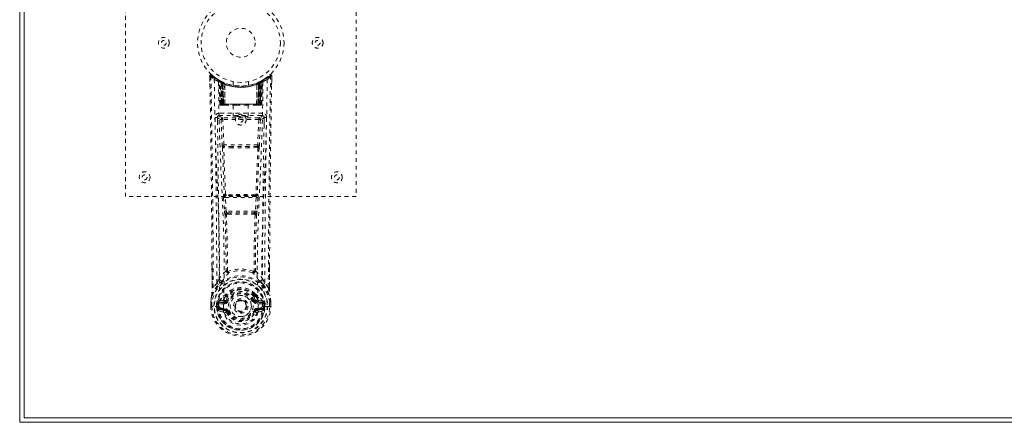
# Model space of a CAD drawing. Header units: inches. Extents: x 16.8 to 112.3, y 43.7 to 73.5.
# Tile 1 of 7: x 16.8 to 42.5, y 43.7 to 54.2. Entities that reach past the tile are written whole.
import ezdxf

# ---------------------------------------------------------------- set-up
doc = ezdxf.new("R2010")
doc.units = ezdxf.units.IN
doc.header["$MEASUREMENT"] = 0
doc.linetypes.add('SLD-Dashed', pattern=[0.075, 0.05, -0.025])
doc.linetypes.add('SLD-Solid', pattern=[0])

msp = doc.modelspace()

# ---------------------------------------------------------------- linework, layer by layer
at = {"color": 7, "linetype": 'SLD-Solid', "lineweight": 15}
for p, q in [((16.845, 43.715), (16.845, 73.465)), ((16.963, 73.347), (16.963, 43.833)), ((16.963, 43.833), (16.963, 73.347)), ((16.963, 43.833), (112.227, 43.833)), ((112.227, 43.833), (16.963, 43.833)), ((112.345, 43.715), (16.845, 43.715))]:
    msp.add_line(p, q, dxfattribs=at)
at = {"color": 7, "linetype": 'SLD-Dashed', "lineweight": 0}
for p, q in [((19.595, 49.59), (19.595, 57.59)), ((25.595, 57.59), (25.595, 49.59)), ((21.789, 52.661), (21.788, 52.731)), ((21.788, 52.73), (21.792, 52.5)), ((21.79, 52.731), (21.791, 52.661)), ((21.838, 52.753), (21.849, 52.744)), ((22.027, 52.616), (22.014, 52.623)), ((22.033, 52.611), (22.02, 52.619)), ((22.042, 52.591), (22.028, 52.599)), ((22.049, 51.994), (22.028, 52.599)), ((22.063, 51.994), (22.042, 52.591)), ((22.092, 52.581), (22.045, 52.605)), ((22.129, 52.545), (22.06, 52.58)), ((22.082, 51.965), (22.06, 52.58)), ((22.088, 52.55), (22.101, 52.576)), ((22.088, 52.55), (22.088, 51.994)), ((22.098, 52.546), (22.088, 52.55)), ((22.112, 52.571), (22.097, 52.578)), ((22.098, 52.546), (22.11, 52.572)), ((22.098, 51.994), (22.098, 52.546)), ((22.101, 52.576), (22.11, 52.572)), ((22.102, 52.544), (22.114, 52.57)), ((22.102, 51.994), (22.102, 52.544)), ((22.102, 52.544), (22.111, 52.539)), ((22.111, 52.539), (22.123, 52.565)), ((22.111, 52.539), (22.111, 51.994)), ((22.113, 52.57), (22.112, 52.571)), ((22.12, 52.535), (22.132, 52.562)), ((22.12, 52.535), (22.12, 51.965)), ((22.13, 52.531), (22.12, 52.535)), ((22.129, 52.545), (22.13, 52.544)), ((22.148, 51.965), (22.129, 52.545)), ((22.13, 52.531), (22.141, 52.557)), ((22.13, 52.544), (22.15, 51.965)), ((22.13, 51.965), (22.13, 52.531)), ((22.175, 52.515), (22.176, 52.514)), ((22.179, 51.965), (22.175, 52.515)), ((22.176, 52.514), (22.182, 51.965)), ((22.18, 52.541), (22.179, 52.542)), ((22.395, 52.579), (22.395, 52.482)), ((22.795, 52.482), (22.795, 52.579)), ((23.007, 51.965), (23.013, 52.514)), ((23.011, 52.542), (23.01, 52.541)), ((23.015, 52.515), (23.01, 51.965)), ((23.013, 52.514), (23.015, 52.515)), ((23.04, 51.965), (23.06, 52.544)), ((23.061, 52.545), (23.042, 51.965)), ((23.048, 52.557), (23.058, 52.562)), ((23.058, 52.562), (23.069, 52.535)), ((23.06, 52.544), (23.061, 52.545)), ((23.069, 52.535), (23.06, 52.531)), ((23.06, 52.531), (23.06, 51.965)), ((23.129, 52.58), (23.061, 52.545)), ((23.069, 51.965), (23.069, 52.535)), ((23.078, 52.571), (23.077, 52.57)), ((23.144, 52.605), (23.078, 52.571)), ((23.078, 52.539), (23.088, 52.544)), ((23.078, 51.994), (23.078, 52.539)), ((23.079, 52.572), (23.089, 52.576)), ((23.088, 52.544), (23.088, 51.994)), ((23.089, 52.576), (23.101, 52.55)), ((23.101, 52.55), (23.092, 52.546)), ((23.092, 52.546), (23.092, 51.994)), ((23.101, 51.994), (23.101, 52.55)), ((23.108, 51.965), (23.129, 52.58)), ((23.127, 51.994), (23.148, 52.591)), ((23.14, 51.994), (23.161, 52.599)), ((23.145, 52.606), (23.156, 52.612)), ((23.161, 52.599), (23.148, 52.591)), ((23.176, 52.623), (23.162, 52.616)), ((23.233, 52.66), (23.292, 52.704)), ((23.34, 52.744), (23.351, 52.753)), ((23.398, 52.5), (23.401, 52.73)), ((23.399, 52.673), (23.399, 52.731)), ((23.401, 52.731), (23.4, 52.673)), ((22.049, 51.994), (22.063, 51.994)), ((22.088, 51.994), (22.098, 51.994)), ((23.092, 51.994), (22.098, 51.994)), ((22.111, 51.994), (22.102, 51.994)), ((22.111, 51.994), (23.078, 51.994)), ((23.088, 51.994), (23.078, 51.994)), ((23.092, 51.994), (23.101, 51.994)), ((23.127, 51.994), (23.14, 51.994)), ((22.03, 51.756), (22.03, 51.695)), ((23.159, 51.756), (22.03, 51.756)), ((22.082, 51.965), (22.148, 51.965)), ((22.144, 51.965), (22.13, 51.965)), ((22.148, 51.965), (22.15, 51.965)), ((22.15, 51.965), (22.179, 51.965)), ((22.179, 51.965), (22.182, 51.965)), ((22.182, 51.965), (22.478, 51.965)), ((22.4, 51.965), (22.4, 51.679)), ((22.478, 51.965), (22.712, 51.965)), ((22.712, 51.965), (23.007, 51.965)), ((22.79, 51.679), (22.79, 51.965)), ((23.007, 51.965), (23.01, 51.965)), ((23.01, 51.965), (23.04, 51.965)), ((23.042, 51.965), (23.108, 51.965)), ((23.06, 51.965), (23.045, 51.965)), ((23.159, 51.695), (23.159, 51.756)), ((21.989, 51.642), (21.989, 51.456)), ((22.03, 51.695), (23.159, 51.695)), ((22.083, 51.592), (22.11, 50.929)), ((22.128, 51.638), (22.128, 51.593)), ((23.061, 51.638), (22.128, 51.638)), ((23.061, 51.593), (22.128, 51.593)), ((22.155, 50.931), (22.128, 51.593)), ((23.061, 51.593), (23.035, 50.931)), ((23.061, 51.638), (23.061, 51.593)), ((23.106, 51.592), (23.079, 50.929)), ((23.2, 51.456), (23.2, 51.642)), ((23.035, 50.931), (22.155, 50.931)), ((22.373, 50.855), (22.162, 50.865)), ((22.376, 50.888), (22.165, 50.894)), ((22.813, 50.888), (22.376, 50.888)), ((23.024, 50.894), (22.813, 50.888)), ((23.028, 50.865), (22.817, 50.855)), ((25.595, 49.59), (19.595, 49.59)), ((22.148, 49.56), (22.172, 49.207)), ((22.166, 49.654), (22.154, 49.65)), ((22.193, 49.563), (22.997, 49.563)), ((22.216, 49.21), (22.193, 49.563)), ((22.199, 49.608), (22.21, 49.612)), ((22.991, 49.608), (22.199, 49.608)), ((22.997, 49.563), (22.973, 49.21)), ((22.979, 49.612), (22.991, 49.608)), ((23.041, 49.56), (23.018, 49.207)), ((23.024, 49.654), (23.035, 49.65)), ((22.172, 49.207), (22.174, 49.18)), ((22.973, 49.21), (22.216, 49.21)), ((23.018, 49.207), (23.015, 49.18)), ((22.262, 49.129), (22.239, 49.129)), ((22.267, 49.165), (22.241, 49.166)), ((22.267, 49.165), (22.922, 49.165)), ((22.948, 49.166), (22.922, 49.165)), ((22.951, 49.129), (22.928, 49.129)), ((21.848, 47.217), (21.846, 47.785)), ((23.344, 47.772), (23.341, 47.217)), ((21.973, 47.338), (21.878, 47.22)), ((23.311, 47.22), (23.217, 47.338)), ((22.038, 46.869), (22.022, 46.856)), ((22.136, 46.89), (22.038, 46.869)), ((22.205, 47.012), (22.205, 47.006)), ((22.212, 47.039), (22.222, 47.055)), ((22.258, 46.988), (22.217, 46.898)), ((22.217, 46.898), (22.248, 46.885)), ((22.225, 47.005), (22.225, 46.999)), ((22.973, 46.898), (22.931, 46.988)), ((22.941, 46.885), (22.973, 46.898)), ((22.965, 46.999), (22.965, 47.005)), ((22.968, 47.055), (22.977, 47.039)), ((22.973, 46.898), (22.984, 46.88)), ((22.984, 47.012), (22.984, 47.006)), ((23.151, 46.869), (23.053, 46.89)), ((23.151, 46.869), (23.167, 46.856)), ((23.151, 46.869), (23.151, 46.869)), ((21.814, 46.841), (21.814, 46.837)), ((21.814, 46.728), (21.814, 46.837)), ((21.814, 46.728), (21.817, 46.728)), ((21.815, 46.837), (21.815, 46.727)), ((21.861, 46.728), (21.817, 46.728)), ((21.843, 46.837), (21.844, 46.729)), ((21.844, 46.729), (21.844, 46.728)), ((21.881, 46.729), (21.861, 46.728)), ((22.026, 46.729), (21.881, 46.729)), ((21.965, 46.732), (21.965, 46.785)), ((21.965, 46.732), (21.965, 46.732)), ((21.994, 46.784), (21.999, 46.799)), ((21.994, 46.784), (21.994, 46.732)), ((21.999, 46.732), (21.994, 46.732)), ((21.999, 46.799), (21.999, 46.732)), ((22.016, 46.613), (22.138, 46.585)), ((22.022, 46.856), (22.022, 46.856)), ((22.022, 46.856), (22.022, 46.856)), ((22.027, 46.729), (22.026, 46.729)), ((22.032, 46.831), (22.166, 46.86)), ((22.032, 46.831), (22.032, 46.801)), ((22.166, 46.831), (22.032, 46.831)), ((22.166, 46.801), (22.032, 46.801)), ((22.046, 46.679), (22.046, 46.649)), ((22.046, 46.679), (22.166, 46.679)), ((22.166, 46.624), (22.046, 46.649)), ((22.046, 46.649), (22.166, 46.649)), ((22.166, 46.86), (22.166, 46.831)), ((22.166, 46.801), (22.166, 46.831)), ((22.166, 46.679), (22.166, 46.649)), ((22.166, 46.624), (22.166, 46.649)), ((22.751, 46.746), (22.751, 46.74)), ((22.751, 46.74), (22.751, 46.725)), ((23.023, 46.86), (23.157, 46.831)), ((23.023, 46.831), (23.023, 46.86)), ((23.157, 46.831), (23.023, 46.831)), ((23.023, 46.801), (23.023, 46.831)), ((23.157, 46.801), (23.023, 46.801)), ((23.023, 46.679), (23.023, 46.649)), ((23.023, 46.679), (23.144, 46.679)), ((23.144, 46.649), (23.023, 46.624)), ((23.023, 46.624), (23.023, 46.649)), ((23.023, 46.649), (23.144, 46.649)), ((23.047, 46.677), (23.047, 46.676)), ((23.051, 46.585), (23.173, 46.613)), ((23.144, 46.649), (23.144, 46.679)), ((23.157, 46.801), (23.157, 46.831)), ((23.163, 46.729), (23.309, 46.729)), ((23.195, 46.784), (23.191, 46.799)), ((23.191, 46.799), (23.191, 46.732)), ((23.191, 46.732), (23.195, 46.732)), ((23.195, 46.732), (23.195, 46.784)), ((23.225, 46.785), (23.225, 46.732)), ((23.309, 46.729), (23.328, 46.728)), ((23.328, 46.728), (23.372, 46.728)), ((23.346, 46.729), (23.346, 46.837)), ((23.346, 46.728), (23.346, 46.729)), ((23.372, 46.728), (23.375, 46.728)), ((23.374, 46.727), (23.374, 46.837)), ((23.375, 46.728), (23.376, 46.837)), ((23.376, 46.837), (23.376, 46.841)), ((22.248, 46.594), (22.222, 46.583)), ((22.967, 46.583), (22.941, 46.594)), ((22.971, 46.591), (22.967, 46.583))]:
    msp.add_line(p, q, dxfattribs=at)
at = {"color": 7, "linetype": 'SLD-Dashed', "lineweight": 0, "flags": 128}
for points in [[(23.398, 52.731), (23.396, 52.739), (23.393, 52.746), (23.388, 52.753), (23.381, 52.758), (23.374, 52.76), (23.367, 52.761), (23.36, 52.759), (23.353, 52.755)], [(21.878, 47.22), (21.877, 47.99), (21.872, 48.758), (21.865, 49.525), (21.855, 50.29), (21.853, 50.484), (21.85, 50.681), (21.847, 50.851), (21.844, 51.037), (21.843, 51.115), (21.842, 51.196), (21.841, 51.28), (21.84, 51.354), (21.839, 51.374), (21.839, 51.408), (21.838, 51.456), (21.837, 51.518), (21.836, 51.605), (21.834, 51.71), (21.832, 51.834), (21.83, 51.976), (21.828, 52.1), (21.826, 52.198), (21.825, 52.292), (21.821, 52.528), (21.818, 52.731)], [(21.907, 52.637), (21.916, 51.882), (21.935, 51.129), (21.963, 50.379), (21.995, 49.634), (22.025, 48.895), (22.044, 48.163), (22.046, 47.441), (22.027, 46.728)], [(22.143, 46.677), (22.164, 47.389), (22.163, 48.111), (22.143, 48.843), (22.112, 49.581), (22.078, 50.325), (22.048, 51.075), (22.027, 51.827), (22.016, 52.582)], [(22.1, 52.574), (22.078, 52.587), (22.054, 52.6)], [(22.078, 52.588), (22.069, 52.592), (22.065, 52.591), (22.063, 52.585), (22.061, 52.578)], [(22.981, 52.532), (23, 52.538), (23.013, 52.543)], [(23.173, 52.582), (23.163, 51.827), (23.141, 51.075), (23.111, 50.325), (23.077, 49.581), (23.046, 48.843), (23.026, 48.111), (23.025, 47.389), (23.047, 46.677)], [(23.06, 52.531), (23.055, 52.541), (23.052, 52.55), (23.049, 52.555), (23.048, 52.557)], [(23.066, 52.565), (23.067, 52.564), (23.07, 52.558), (23.074, 52.549), (23.078, 52.539)], [(23.076, 52.57), (23.076, 52.568), (23.079, 52.562), (23.083, 52.554), (23.088, 52.544)], [(23.092, 52.546), (23.087, 52.556), (23.083, 52.564), (23.08, 52.57), (23.079, 52.572)], [(23.282, 52.637), (23.274, 51.882), (23.254, 51.129), (23.226, 50.379), (23.194, 49.634), (23.165, 48.895), (23.145, 48.163), (23.144, 47.441), (23.163, 46.729)], [(23.162, 52.616), (23.16, 52.614), (23.154, 52.611)], [(23.174, 52.622), (23.174, 52.622), (23.176, 52.623)], [(22.088, 51.994), (22.073, 51.994), (22.061, 51.994), (22.052, 51.994), (22.049, 51.994)], [(22.063, 51.994), (22.066, 51.994), (22.075, 51.994), (22.087, 51.994), (22.102, 51.994)], [(23.088, 51.994), (23.102, 51.994), (23.115, 51.994), (23.123, 51.994), (23.127, 51.994)], [(23.14, 51.994), (23.137, 51.994), (23.129, 51.994), (23.116, 51.994), (23.101, 51.994)], [(22.478, 51.965), (22.595, 51.974), (22.712, 51.965)], [(21.985, 51.649), (22.012, 51.62), (22.083, 51.592)], [(22.128, 51.638), (22.057, 51.667), (22.03, 51.695)], [(22.128, 51.593), (22.112, 51.593), (22.098, 51.592), (22.088, 51.592), (22.083, 51.592)], [(23.159, 51.695), (23.132, 51.667), (23.061, 51.638)], [(23.106, 51.592), (23.101, 51.592), (23.091, 51.592), (23.077, 51.593), (23.061, 51.593)], [(23.106, 51.592), (23.177, 51.62), (23.204, 51.649)], [(22.155, 50.931), (22.139, 50.93), (22.125, 50.93), (22.115, 50.929), (22.11, 50.929)], [(22.117, 50.861), (22.141, 50.256), (22.166, 49.654)], [(22.201, 49.649), (22.175, 50.252), (22.151, 50.858)], [(22.817, 50.855), (22.595, 50.855), (22.373, 50.855)], [(22.813, 50.888), (22.595, 50.888), (22.376, 50.888)], [(23.039, 50.858), (23.015, 50.252), (22.989, 49.649)], [(23.072, 50.861), (23.049, 50.256), (23.024, 49.654)], [(23.079, 50.929), (23.075, 50.929), (23.064, 50.93), (23.05, 50.93), (23.035, 50.931)], [(22.193, 49.563), (22.185, 49.562), (22.177, 49.562), (22.17, 49.562), (22.163, 49.561), (22.158, 49.561), (22.153, 49.56), (22.15, 49.56), (22.148, 49.56)], [(22.21, 49.612), (22.202, 49.614), (22.194, 49.616), (22.188, 49.621), (22.185, 49.627), (22.185, 49.633), (22.188, 49.639), (22.193, 49.644), (22.201, 49.649)], [(22.989, 49.649), (22.996, 49.644), (23.002, 49.639), (23.004, 49.633), (23.004, 49.627), (23.001, 49.621), (22.995, 49.616), (22.988, 49.614), (22.979, 49.612)], [(23.041, 49.56), (23.036, 49.56), (23.026, 49.561), (23.012, 49.562), (22.997, 49.563)], [(22.216, 49.21), (22.201, 49.209), (22.187, 49.208), (22.177, 49.208), (22.172, 49.207)], [(23.018, 49.207), (23.013, 49.208), (23.003, 49.208), (22.988, 49.209), (22.973, 49.21)], [(22.187, 49.122), (22.208, 48.39), (22.214, 47.665)], [(22.25, 47.655), (22.244, 48.381), (22.222, 49.115)], [(22.967, 49.115), (22.946, 48.381), (22.94, 47.655)], [(23.003, 49.122), (22.981, 48.39), (22.975, 47.665)], [(21.849, 47.786), (21.849, 47.56), (21.85, 47.218)], [(22.212, 47.658), (22.113, 47.562), (22.032, 47.456)], [(22.212, 47.658), (22.214, 47.647), (22.219, 47.639), (22.224, 47.632), (22.232, 47.628), (22.24, 47.628), (22.247, 47.63), (22.254, 47.635), (22.26, 47.643)], [(22.929, 47.643), (22.935, 47.635), (22.942, 47.63), (22.95, 47.628), (22.958, 47.628), (22.965, 47.632), (22.971, 47.639), (22.975, 47.647), (22.977, 47.658)], [(22.977, 47.658), (23.076, 47.562), (23.158, 47.456)], [(23.34, 47.218), (23.34, 47.592), (23.341, 47.773)], [(22.112, 47.392), (22.121, 47.401), (22.126, 47.407)], [(23.078, 47.392), (23.069, 47.401), (23.064, 47.407)], [(21.839, 47.015), (21.916, 47.172), (22.016, 47.3)], [(21.848, 47.217), (21.848, 47.218), (21.849, 47.218), (21.852, 47.219), (21.855, 47.219), (21.86, 47.219), (21.866, 47.22), (21.872, 47.22), (21.878, 47.22)], [(23.174, 47.3), (23.274, 47.172), (23.35, 47.015)], [(23.341, 47.217), (23.341, 47.218), (23.34, 47.218), (23.338, 47.219), (23.334, 47.219), (23.329, 47.219), (23.323, 47.22), (23.317, 47.22), (23.311, 47.22)], [(21.839, 47.015), (21.825, 46.938), (21.814, 46.841)], [(21.839, 47.015), (21.838, 47.009), (21.837, 47.004)], [(22.038, 46.869), (22.115, 46.951), (22.205, 47.012)], [(22.16, 46.909), (22.148, 46.894), (22.136, 46.89)], [(22.205, 47.006), (22.182, 46.962), (22.16, 46.909)], [(22.205, 47.012), (22.21, 47.035), (22.212, 47.039)], [(22.239, 46.978), (22.229, 46.979), (22.219, 46.983)], [(22.225, 47.005), (22.228, 47.019), (22.236, 47.031)], [(22.227, 46.995), (22.236, 46.989), (22.246, 46.986), (22.253, 46.986), (22.258, 46.988)], [(22.276, 46.874), (22.27, 46.876), (22.265, 46.878), (22.261, 46.88), (22.256, 46.882), (22.253, 46.883), (22.25, 46.884), (22.249, 46.885), (22.248, 46.885)], [(22.914, 46.874), (22.919, 46.876), (22.924, 46.878), (22.929, 46.88), (22.933, 46.882), (22.936, 46.883), (22.939, 46.884), (22.941, 46.885), (22.941, 46.885)], [(22.931, 46.988), (22.936, 46.986), (22.944, 46.986), (22.953, 46.989), (22.963, 46.995)], [(22.971, 46.983), (22.96, 46.979), (22.95, 46.978)], [(22.954, 47.031), (22.961, 47.019), (22.965, 47.005)], [(22.977, 47.039), (22.98, 47.035), (22.984, 47.012)], [(22.984, 47.012), (23.075, 46.951), (23.151, 46.869)], [(22.984, 47.006), (23.008, 46.962), (23.03, 46.909)], [(23.03, 46.909), (23.041, 46.894), (23.053, 46.89)], [(23.352, 47.004), (23.352, 47.009), (23.35, 47.015)], [(23.376, 46.841), (23.364, 46.938), (23.35, 47.015)], [(23.376, 46.837), (23.365, 46.931), (23.352, 47.004)], [(21.814, 46.841), (21.815, 46.841), (21.817, 46.84), (21.82, 46.84), (21.823, 46.839), (21.828, 46.839), (21.833, 46.838), (21.838, 46.838), (21.843, 46.837)], [(21.814, 46.837), (21.814, 46.837), (21.815, 46.837), (21.817, 46.837), (21.821, 46.837), (21.826, 46.837), (21.831, 46.837), (21.837, 46.837), (21.843, 46.837)], [(21.844, 46.728), (21.837, 46.728), (21.831, 46.728), (21.826, 46.728), (21.821, 46.728), (21.818, 46.728), (21.815, 46.728), (21.814, 46.728), (21.814, 46.728)], [(21.994, 46.732), (21.991, 46.732), (21.985, 46.732), (21.975, 46.732), (21.965, 46.732)], [(22.032, 46.801), (22.015, 46.803), (22, 46.81)], [(22.004, 46.662), (22.023, 46.674), (22.046, 46.679)], [(22.022, 46.856), (22.016, 46.85), (22.007, 46.843)], [(22.027, 46.728), (22.043, 46.711), (22.071, 46.695)], [(22.071, 46.695), (22.105, 46.684), (22.143, 46.676)], [(22.143, 46.676), (22.143, 46.676), (22.143, 46.677)], [(22.143, 46.676), (22.147, 46.594), (22.17, 46.513), (22.21, 46.438), (22.266, 46.371), (22.336, 46.317), (22.417, 46.276), (22.504, 46.251), (22.595, 46.243), (22.685, 46.251), (22.773, 46.276), (22.853, 46.317), (22.923, 46.371), (22.979, 46.438), (23.02, 46.513), (23.042, 46.594), (23.047, 46.676)], [(23.047, 46.676), (23.085, 46.684), (23.118, 46.695)], [(23.118, 46.695), (23.146, 46.711), (23.163, 46.728)], [(23.144, 46.679), (23.166, 46.674), (23.186, 46.662)], [(23.19, 46.81), (23.174, 46.803), (23.157, 46.801)], [(23.182, 46.843), (23.176, 46.848), (23.167, 46.856)], [(23.346, 46.837), (23.351, 46.838), (23.357, 46.838), (23.362, 46.839), (23.366, 46.839), (23.37, 46.84), (23.373, 46.84), (23.375, 46.841), (23.376, 46.841)], [(23.346, 46.837), (23.352, 46.837), (23.358, 46.837), (23.364, 46.837), (23.368, 46.837), (23.372, 46.837), (23.375, 46.837), (23.376, 46.837), (23.376, 46.837)], [(23.375, 46.728), (23.376, 46.728), (23.374, 46.728), (23.372, 46.728), (23.368, 46.728), (23.363, 46.728), (23.358, 46.728), (23.352, 46.728), (23.346, 46.728)], [(22.276, 46.606), (22.27, 46.604), (22.265, 46.601), (22.261, 46.599), (22.256, 46.598), (22.253, 46.596), (22.25, 46.595), (22.249, 46.594), (22.248, 46.594)], [(22.914, 46.606), (22.919, 46.604), (22.924, 46.601), (22.929, 46.599), (22.933, 46.598), (22.936, 46.596), (22.939, 46.595), (22.941, 46.594), (22.941, 46.594)], [(22.967, 46.583), (22.969, 46.582), (22.975, 46.58), (22.983, 46.577), (22.993, 46.573), (23.003, 46.568), (23.012, 46.565), (23.018, 46.562), (23.022, 46.56)]]:
    msp.add_lwpolyline(points, dxfattribs=at)
at = {"color": 7, "linetype": 'SLD-Dashed', "lineweight": 0}
for centre, radius in [((22.595, 53.59), 1.125), ((22.595, 53.59), 1.03), ((22.595, 53.59), 0.376), ((20.595, 53.59), 0.141), ((20.595, 53.59), 0.0625), ((24.595, 53.59), 0.141), ((24.595, 53.59), 0.0625), ((22.595, 51.59), 0.14), ((22.595, 51.59), 0.0625), ((20.095, 50.09), 0.141), ((25.095, 50.09), 0.141), ((20.095, 50.09), 0.0625), ((25.095, 50.09), 0.0625), ((22.595, 46.74), 0.7), ((22.595, 46.74), 0.69), ((22.595, 46.74), 0.623), ((22.595, 46.74), 0.32), ((22.595, 46.74), 0.275), ((22.595, 46.74), 0.188), ((22.595, 46.74), 0.156), ((22.595, 46.74), 0.142), ((22.595, 46.74), 0.139), ((22.595, 46.74), 0.138)]:
    msp.add_circle(centre, radius, dxfattribs=at)
for centre, radius, start, end in [((21.818, 52.731), 0.03, 47.8794, 180.8609), ((23.371, 52.731), 0.03, 359.1357, 132.124), ((22.602, 53.641), 1.221, 228.2159, 235.3112), ((21.826, 51.56), 1.171, 90.3841, 91.852), ((-312.919, 46.365), 334.768, 0.24308, 1.07763), ((23.947, 50.816), 2.864, 137.4093, 138.0076), ((22.595, 53.59), 1.158, 227.8873, 312.1136), ((22.592, 53.586), 1.122, 227.9147, 235.377), ((21.937, 52.637), 0.03, 55.9512, 179.9408), ((22.578, 53.821), 1.36, 240.4675, 245.626), ((22.563, 53.534), 1.064, 234.3725, 244.9423), ((22.594, 53.589), 1.127, 235.3615, 240.5106), ((21.998, 52.598), 0.03, 1.9937, 58.9669), ((22.451, 53.349), 0.847, 238.9225, 239.7816), ((22.057, 52.569), 0.0428, 114.1524, 163.0516), ((22.595, 53.621), 1.19, 240.9032, 299.0966), ((22.011, 52.602), 0.02, 342.73, 49.623), ((22.012, 52.59), 0.0299, 1.8952, 59.7517), ((22.592, 53.584), 1.121, 239.7473, 244.7669), ((22.566, 53.202), 0.808, 228.2598, 233.7284), ((22.595, 53.59), 1.128, 240.5082, 299.4917), ((22.566, 53.197), 0.802, 229.1496, 234.5791), ((22.031, 52.579), 0.0299, 1.8124, 60.7897), ((22.597, 53.593), 1.132, 240.8362, 245.7532), ((22.575, 53.202), 0.807, 230.4293, 235.7234), ((-3.635, 51.308), 25.728, 1.4617, 2.8411), ((22.595, 53.589), 1.155, 244.5268, 295.4732), ((22.595, 53.588), 1.155, 245.259, 294.741), ((22.099, 52.544), 0.0297, 1.4854, 64.5256), ((22.1, 52.544), 0.0297, 1.4748, 64.584), ((22.532, 53.45), 0.974, 244.5405, 247.4772), ((22.547, 53.136), 0.725, 234.8133, 239.0658), ((22.595, 53.588), 1.155, 246.258, 293.742), ((22.145, 52.533), 0.0346, 329.0024, 15.0872), ((22.146, 52.532), 0.0346, 329.0825, 15.1526), ((22.595, 53.553), 1.12, 248.0447, 291.9528), ((23.043, 52.532), 0.0344, 164.7142, 211.0504), ((23.044, 52.533), 0.0347, 164.9407, 210.9694), ((22.643, 53.135), 0.722, 300.9289, 305.1941), ((22.594, 53.591), 1.129, 294.241, 299.1696), ((23.089, 52.544), 0.0297, 115.4132, 178.5135), ((23.09, 52.544), 0.0297, 115.4782, 178.512), ((22.63, 53.182), 0.782, 304.1949, 309.6567), ((22.625, 53.195), 0.799, 305.4095, 310.8619), ((22.618, 53.208), 0.816, 306.2968, 311.7105), ((48.829, 51.308), 25.732, 177.1595, 178.5386), ((23.159, 52.579), 0.0299, 119.2103, 178.1876), ((23.157, 52.581), 0.0273, 117.6367, 182.2872), ((23.178, 52.59), 0.03, 120.2616, 178.0756), ((22.594, 53.59), 1.128, 299.4938, 304.637), ((23.132, 52.569), 0.0429, 16.9956, 65.7978), ((23.187, 52.599), 0.0264, 119.4094, 183.79), ((23.191, 52.598), 0.03, 121.0117, 178.0277), ((22.611, 53.823), 1.363, 294.3805, 299.5299), ((22.597, 53.587), 1.124, 304.6263, 312.0805), ((23.252, 52.637), 0.03, 0.051, 124.057), ((22.588, 53.641), 1.221, 304.6879, 311.7853), ((437.549, 45.491), 414.242, 178.99847, 179.76085), ((359.144, 46.355), 335.803, 178.92195, 179.75828), ((21.446, 51), 2.589, 41.9672, 42.6291), ((23.353, 51.051), 1.68, 88.3702, 89.3933), ((22.079, 51.995), 0.03, 181.9871, 270.0023), ((22.111, 52.038), 0.0752, 216.2983, 253.1089), ((22.093, 51.995), 0.03, 181.967, 269.9686), ((22.662, 51.988), 0.574, 179.3897, 182.0854), ((22.514, 51.987), 0.416, 179.018, 183.0065), ((22.695, 51.987), 0.593, 179.4038, 182.011), ((22.54, 51.987), 0.429, 179.0501, 182.9186), ((22.649, 51.987), 0.429, 357.0814, 0.9499), ((22.504, 51.987), 0.583, 357.9668, 0.6184), ((22.67, 51.987), 0.421, 357.0085, 0.9484), ((23.097, 51.995), 0.03, 270.0263, 358.0382), ((23.079, 52.038), 0.0753, 286.9022, 323.6971), ((22.529, 51.987), 0.572, 357.9219, 0.623), ((23.11, 51.995), 0.03, 270.012, 357.9987), ((22.03, 51.651), 0.105, 89.987, 180.8795), ((22.107, 52.144), 0.177, 260.4253, 268.5151), ((23.083, 52.151), 0.185, 271.3815, 279.0492), ((23.159, 51.651), 0.105, 359.1179, 90.0155), ((21.954, 50.794), 0.856, 87.889, 91.9059), ((-267.069, 46.31), 289.043, 0.2038, 1.05856), ((22.03, 51.65), 0.045, 90.0009, 180.9469), ((-268.598, 46.312), 290.632, 0.22548, 1.05229), ((22.128, 51.593), 0.0451, 90.4409, 181.6986), ((23.061, 51.593), 0.0451, 358.2715, 89.5548), ((313.706, 46.313), 290.551, 178.9476, 179.77464), ((23.159, 51.65), 0.045, 359.0568, 90.0021), ((23.236, 50.795), 0.855, 88.0932, 92.113), ((325.654, 46.162), 302.439, 178.96044, 179.77733), ((22.625, 50.949), 0.515, 182.1892, 189.794), ((22.161, 50.852), 0.0452, 90.1256, 168.5591), ((22.143, 50.953), 0.0956, 254.3759, 274.7217), ((22.163, 50.876), 0.0216, 94.0663, 235.9983), ((22.161, 50.853), 0.0114, 88.4941, 157.4559), ((22.288, 50.94), 0.134, 183.7378, 198.5401), ((22.166, 50.899), 0.00464, 195.4595, 262.7197), ((22.273, 50.866), 0.111, 165.4064, 180.5078), ((22.455, 50.863), 0.0822, 162.2489, 186.0018), ((22.735, 50.863), 0.0821, 353.9803, 17.769), ((23.024, 50.898), 0.00459, 276.8515, 344.711), ((22.917, 50.866), 0.111, 359.5477, 14.7038), ((22.901, 50.94), 0.134, 341.4637, 356.2736), ((23.027, 50.876), 0.0216, 303.9891, 85.9336), ((23.028, 50.852), 0.0452, 11.4472, 89.868), ((23.028, 50.854), 0.0114, 22.2223, 91.2584), ((23.046, 50.953), 0.0957, 265.2788, 285.6221), ((22.564, 50.949), 0.515, 350.2108, 357.8122), ((22.336, 49.593), 0.191, 162.6828, 189.9489), ((22.199, 49.653), 0.0451, 183.9439, 269.3366), ((22.211, 49.658), 0.0451, 184.0918, 269.3035), ((22.193, 49.715), 0.0668, 245.623, 276.1116), ((22.242, 49.58), 0.052, 146.8541, 198.5292), ((22.217, 49.655), 0.0174, 200.1093, 265.4584), ((22.22, 49.551), 0.0626, 88.5329, 99.075), ((22.595, 13.917), 35.722, 89.3919, 90.6082), ((22.251, 49.634), 0.0353, 173.7937, 215.2007), ((22.595, 16.9), 32.715, 89.3471, 90.6533), ((22.939, 49.634), 0.0353, 324.7878, 6.2165), ((22.969, 49.55), 0.0635, 80.9752, 91.4858), ((22.972, 49.656), 0.0183, 275.7906, 338.1199), ((22.979, 49.658), 0.0451, 270.6966, 355.9021), ((22.996, 49.715), 0.0667, 263.8694, 294.4102), ((22.99, 49.653), 0.0451, 270.6608, 356.0527), ((22.948, 49.58), 0.0518, 341.3728, 33.2438), ((22.853, 49.593), 0.191, 350.0507, 17.3117), ((22.378, 49.194), 0.204, 184.0593, 200.6689), ((22.298, 49.216), 0.0824, 183.6528, 215.4476), ((22.893, 49.215), 0.0807, 324.2152, 356.6957), ((22.811, 49.194), 0.204, 339.3392, 355.9346), ((22.233, 49.122), 0.0464, 92.4722, 179.2443), ((22.216, 49.176), 0.0615, 242.123, 275.9658), ((22.232, 49.141), 0.0271, 90.683, 249.4056), ((22.24, 49.111), 0.0186, 94.5948, 165.3583), ((22.24, 49.184), 0.0184, 242.0175, 273.5603), ((22.317, 49.142), 0.0795, 162.7959, 189.4291), ((22.323, 49.138), 0.0624, 154.2038, 188.7314), ((22.595, 81.478), 32.351, 269.4099, 270.5901), ((22.595, 82.542), 33.378, 269.4375, 270.5625), ((22.866, 49.138), 0.0624, 351.2834, 25.7813), ((22.95, 49.183), 0.0176, 265.6858, 298.7591), ((22.872, 49.142), 0.0795, 350.5817, 17.1985), ((22.949, 49.111), 0.0186, 14.5353, 85.341), ((22.956, 49.122), 0.0464, 0.7611, 87.5223), ((22.958, 49.141), 0.0271, 290.5857, 89.3157), ((22.974, 49.177), 0.0615, 264.0396, 297.8688), ((22.202, 47.665), 0.0126, 326.471, 4.1249), ((22.273, 47.662), 0.0607, 184.6218, 287.3289), ((22.247, 47.709), 0.0541, 233.0484, 273.2363), ((22.264, 47.657), 0.014, 187.7947, 254.3597), ((22.595, 46.73), 0.972, 69.8641, 110.1343), ((22.319, 47.659), 0.0612, 194.8557, 242.4367), ((22.595, 46.811), 0.849, 69.0471, 110.9531), ((22.917, 47.662), 0.0607, 252.6708, 355.3817), ((22.87, 47.659), 0.0613, 297.5815, 345.126), ((22.926, 47.657), 0.0141, 285.6373, 352.182), ((22.943, 47.709), 0.0541, 266.7637, 306.9516), ((22.988, 47.665), 0.0127, 175.8985, 213.4375), ((22.595, 46.74), 0.787, 7.3679, 172.6321), ((22.595, 46.74), 0.758, 7.3678, 172.6322), ((19.497, 48.655), 2.804, 331.981, 334.6785), ((23.585, 45.755), 2.202, 131.994, 135.4514), ((22.093, 47.458), 0.0607, 182.3546, 303.2459), ((22.866, 46.955), 0.867, 131.5108, 148.5611), ((22.323, 46.955), 0.868, 31.4433, 48.486), ((23.097, 47.458), 0.0607, 236.7562, 357.6491), ((21.602, 45.753), 2.205, 44.5506, 48.0033), ((25.668, 48.643), 2.776, 205.308, 208.0326), ((20.413, 47.184), 1.435, 352.8135, 1.3452), ((16.244, 48.183), 5.715, 348.2045, 350.2991), ((22.595, 46.74), 0.632, 4.1188, 175.8812), ((22.224, 47.584), 0.352, 224.3693, 233.6421), ((22.595, 46.74), 0.602, 4.2517, 175.7483), ((22.542, 46.788), 0.417, 111.8211, 140.2648), ((22.595, 46.727), 0.455, 35.9728, 144.0272), ((22.595, 46.698), 0.49, 42.8676, 137.1324), ((22.595, 46.748), 0.413, 35.471, 144.5334), ((22.595, 46.716), 0.504, 65.7106, 114.2901), ((22.647, 46.789), 0.417, 39.7201, 68.1945), ((22.965, 47.584), 0.353, 306.365, 315.6173), ((28.953, 48.184), 5.724, 189.7011, 191.7926), ((24.757, 47.183), 1.417, 178.5986, 187.2426), ((23.08, 46.743), 1.269, 168.1247, 175.7614), ((22.484, 46.592), 0.532, 119.5723, 150.2103), ((22.166, 46.89), 0.0299, 181.6303, 269.1249), ((22.19, 46.914), 0.0308, 189.2227, 329.76), ((22.161, 46.92), 0.06, 275.0561, 338.6854), ((22.166, 46.92), 0.089, 270, 337.226), ((22.166, 46.92), 0.119, 270.0028, 337.2236), ((22.224, 47.033), 0.0285, 228.7105, 271.1785), ((22.224, 47.027), 0.0285, 228.6702, 271.1458), ((22.235, 47.008), 0.0298, 184.486, 237.2633), ((21.728, 47.326), 0.599, 325.0604, 326.3813), ((22.251, 47.056), 0.029, 181.3205, 239.0981), ((22.229, 46.999), 0.00484, 175.6883, 234.2906), ((22.239, 47.001), 0.0228, 269.5579, 325.8627), ((22.595, 46.74), 0.376, 22.774, 157.226), ((22.595, 46.74), 0.346, 22.7736, 157.2264), ((22.595, 46.74), 0.275, 90.0006, 269.9994), ((22.595, 46.74), 0.157, 84.8878, 105.7451), ((22.595, 46.74), 0.275, 269.9996, 90.0004), ((23.023, 46.92), 0.119, 202.774, 269.9996), ((22.95, 47.001), 0.0227, 214.1371, 270.4762), ((23.023, 46.92), 0.089, 202.774, 270), ((22.939, 47.056), 0.029, 300.9454, 358.6361), ((22.96, 46.999), 0.00484, 305.7094, 4.3117), ((23.555, 47.39), 0.712, 213.7242, 214.8342), ((22.965, 47.033), 0.0285, 268.8313, 311.2887), ((22.965, 47.027), 0.0285, 268.8479, 311.3333), ((22.703, 46.59), 0.535, 29.8502, 60.3543), ((22.954, 47.008), 0.03, 302.9815, 355.3961), ((22.999, 46.914), 0.0308, 210.2848, 350.7428), ((23.024, 46.911), 0.0502, 217.9399, 269.3143), ((23.023, 46.89), 0.0299, 270.8792, 358.3747), ((22.595, 46.74), 0.781, 180.8691, 0), ((22.595, 46.74), 0.781, 180.8627, 359.1373), ((22.595, 46.74), 0.751, 180.8898, 359.1373), ((21.995, 47.386), 0.602, 267.1333, 269.9814), ((22.595, 46.74), 0.63, 180.7178, 359.2822), ((22.595, 46.74), 0.6, 180.7178, 359.2822), ((22.595, 46.74), 0.599, 173.2568, 174.3599), ((22.595, 46.74), 0.596, 180.7437, 187.5062), ((22.122, 46.801), 0.123, 159.7642, 175.7679), ((22.236, 46.693), 0.234, 187.569, 200.0348), ((22.032, 46.861), 0.0305, 215.636, 270.5411), ((22.045, 46.619), 0.0298, 88.6128, 192.2822), ((22.595, 46.714), 0.568, 178.4776, 1.5214), ((22.167, 46.594), 0.0301, 91.1952, 198.1703), ((22.166, 46.56), 0.119, 22.7764, 89.9972), ((22.166, 46.56), 0.089, 22.774, 90), ((22.16, 46.557), 0.0675, 22.9119, 84.9873), ((23.023, 46.56), 0.119, 90.0004, 157.226), ((23.023, 46.56), 0.089, 90, 157.226), ((23.029, 46.557), 0.0676, 95.0413, 150.0555), ((23.023, 46.594), 0.0301, 341.8378, 88.7967), ((23.144, 46.619), 0.0298, 347.7098, 91.3952), ((23.158, 46.861), 0.0305, 269.4534, 324.3694), ((22.954, 46.693), 0.234, 339.9648, 352.4308), ((23.103, 46.809), 0.0865, 0.8425, 23.6254), ((22.595, 46.74), 0.596, 352.4937, 359.2563), ((22.595, 46.74), 0.599, 5.6401, 6.7432), ((23.195, 47.386), 0.602, 270.0186, 272.8667), ((23.193, 45.413), 1.319, 88.6354, 89.9277), ((22.129, 46.545), 0.0412, 22.4912, 77.8707), ((23.868, 42.588), 4.321, 112.3801, 113.1685), ((22.595, 46.74), 0.463, 202.774, 337.226), ((22.595, 46.74), 0.404, 202.774, 337.226), ((22.595, 46.74), 0.376, 202.774, 337.226), ((22.595, 46.74), 0.346, 202.7736, 337.2264), ((23.06, 46.545), 0.0413, 102.1427, 157.4864)]:
    msp.add_arc(centre, radius, start, end, dxfattribs=at)
msp.add_ellipse((22.595, 51.679), major_axis=(0.195, 0), ratio=0.034921, dxfattribs=at)

doc.saveas('drawing.dxf')
